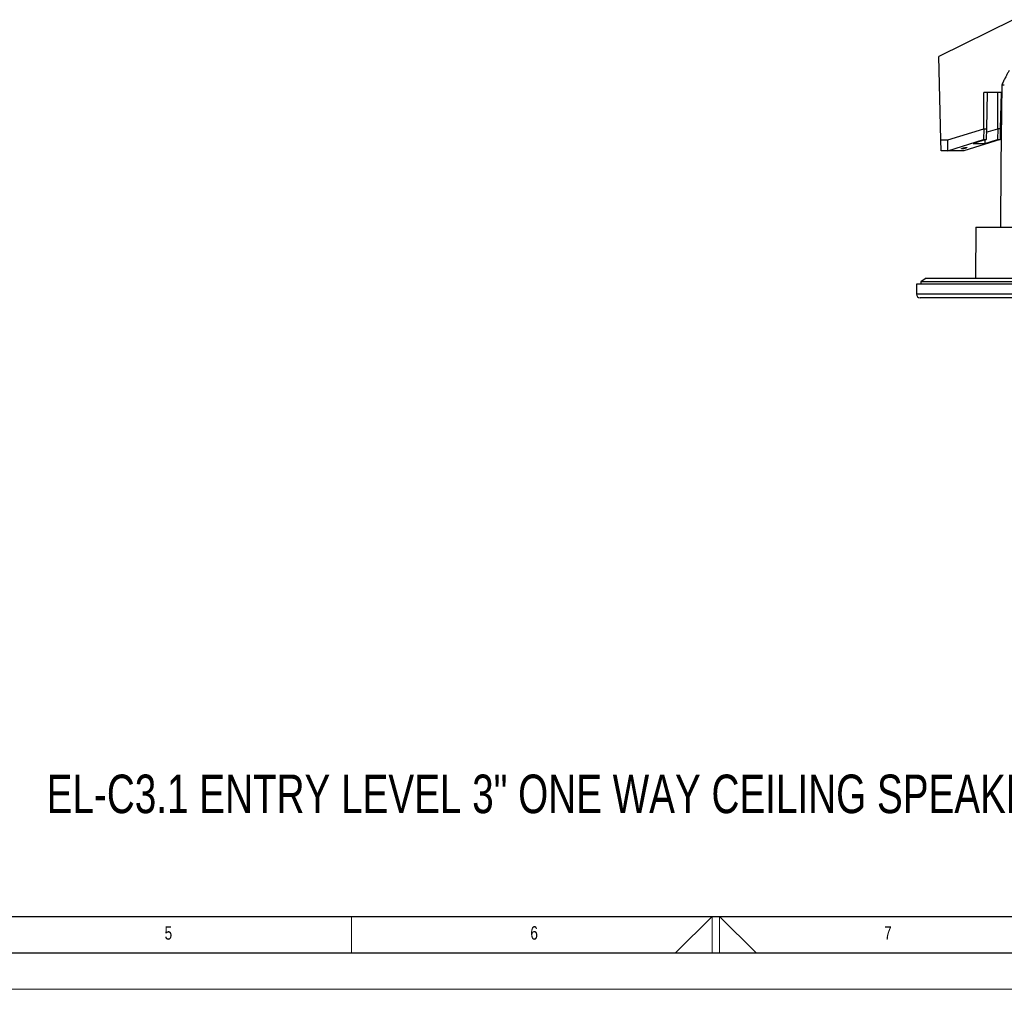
# Model space of a CAD drawing. Header units: millimetres. Extents: x 0 to 594, y 0 to 420.
# Tile 6 of 50: x 206 to 342, y 0 to 133. Entities that reach past the tile are written whole.
import ezdxf

# ---------------------------------------------------------------- set-up
doc = ezdxf.new("R2010")
doc.units = ezdxf.units.MM
doc.layers.add('FORMAT', color=7, linetype='Continuous')
doc.layers.add('SLD-0', color=7, linetype='Continuous')
doc.styles.add('SLDTEXTSTYLE0', font='TXT', dxfattribs={"width": 0.75})

msp = doc.modelspace()

# ---------------------------------------------------------------- linework, layer by layer
at = {"color": 7, "linetype": 'Continuous', "lineweight": 25}
for p, q in [((342.813706, 133.140605), (332.606841, 128.10374)), ((332.880169, 116.640605), (332.606841, 128.10374)), ((338.755641, 118.175918), (338.78736, 123.140605)), ((341.217832, 123.140605), (338.78736, 123.140605)), ((339.231045, 123.140605), (339.112667, 118.175918)), ((340.667963, 118.175918), (340.699683, 123.140605)), ((341.143367, 123.140605), (341.024989, 118.175918)), ((341.579475, 124.167016), (341.228013, 124.167016)), ((333.806831, 116.640605), (338.755641, 118.175918)), ((338.755641, 118.175918), (338.746012, 116.668869)), ((338.755641, 118.175918), (339.112667, 118.175918)), ((339.112667, 118.175918), (339.076732, 116.668869)), ((339.101076, 117.689808), (340.667963, 118.175918)), ((340.667963, 118.175918), (340.658335, 116.668869)), ((341.024989, 118.175918), (340.667963, 118.175918)), ((341.024989, 118.175918), (340.989055, 116.668869)), ((332.880169, 116.640605), (333.806831, 116.640605)), ((332.915935, 115.140605), (332.880169, 116.640605)), ((333.820659, 115.140833), (333.806831, 116.640605)), ((333.820659, 115.140833), (338.746012, 116.668869)), ((340.989055, 116.668869), (336.037029, 115.140833)), ((339.076732, 116.668869), (337.293772, 116.118705)), ((338.746012, 116.668869), (339.076732, 116.668869)), ((338.884977, 116.118705), (340.658335, 116.668869)), ((338.888121, 116.61067), (338.884977, 116.118705)), ((340.658335, 116.668869), (340.989055, 116.668869)), ((333.820661, 115.140605), (332.915935, 115.140605)), ((336.03629, 115.140605), (333.81992, 115.140605)), ((335.74349, 115.392886), (335.74349, 115.442033)), ((337.293772, 116.118705), (338.884977, 116.118705)), ((337.678203, 104.640605), (337.617115, 97.640605)), ((337.678203, 104.640605), (376.583635, 104.640605)), ((330.867115, 97.640605), (330.117115, 97.140605)), ((330.867115, 97.640605), (434.367115, 97.640605)), ((329.517115, 96.805065), (329.517115, 95.455065)), ((435.588546, 96.805065), (329.517115, 96.805065)), ((330.117115, 97.140605), (330.117115, 96.805065)), ((435.117115, 97.140605), (330.117115, 97.140605)), ((435.588546, 95.455065), (329.517115, 95.455065)), ((435.089756, 94.955065), (330.017115, 94.955065))]:
    msp.add_line(p, q, dxfattribs=at)
at = {"color": 7, "linetype": 'Continuous', "lineweight": 18}
for p, q in [((252.000041, 10.000053), (252.000041, 5.000053)), ((296.468637, 5.000053), (301.500041, 10.000053)), ((301.500041, 10.000053), (301.500041, 5.000053)), ((302.500041, 10.000053), (302.500041, 5.000053)), ((307.531446, 5.000053), (302.500041, 10.000053)), ((0.000041, 0.000053), (594.000041, 0.000053))]:
    msp.add_line(p, q, dxfattribs=at)
at = {"color": 7, "linetype": 'Continuous', "lineweight": 25, "flags": 128}
msp.add_lwpolyline([(341.228013, 124.167016), (341.11955, 113.232227), (341.034494, 104.640605)], dxfattribs=at)
at = {"color": 7, "linetype": 'Continuous', "lineweight": 25}
msp.add_arc((330.017115, 95.455065), 0.5, 180, 270, dxfattribs=at)
for points, knots in [([(342.243583, 126.140605), (342.209615, 126.08373), (342.140163, 125.967444), (342.036349, 125.785244), (341.930073, 125.59266), (341.82161, 125.389369), (341.668031, 125.092286), (341.466689, 124.685749), (341.309896, 124.344979), (341.228013, 124.167016)], [0, 0, 0, 0, 0.0917352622, 0.1875633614, 0.2875318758, 0.3916767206, 0.5000239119, 0.7388927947, 1, 1, 1, 1]), ([(335.74349, 115.392886), (335.733198, 115.393209), (335.710766, 115.393913), (335.692642, 115.400327), (335.69204, 115.412781), (335.719918, 115.433084), (335.782303, 115.460849), (335.877325, 115.493366), (335.992501, 115.525884), (336.10959, 115.553649), (336.212951, 115.573952), (336.294062, 115.586406), (336.353644, 115.59282), (336.380629, 115.593524), (336.393009, 115.593847)], [0, 0, 0, 0, 0.0568297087, 0.123874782, 0.2023938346, 0.2927174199, 0.3932938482, 0.5, 0.6067061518, 0.7072825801, 0.7976061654, 0.876125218, 0.9431702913, 1, 1, 1, 1]), ([(336.393009, 115.593847), (336.4033, 115.593524), (336.425733, 115.59282), (336.443857, 115.586406), (336.444459, 115.573952), (336.416581, 115.553649), (336.354195, 115.525884), (336.259174, 115.493366), (336.143997, 115.460849), (336.026909, 115.433084), (335.923548, 115.412781), (335.842437, 115.400327), (335.782855, 115.393913), (335.75587, 115.393209), (335.74349, 115.392886)], [0, 0, 0, 0, 0.0568297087, 0.123874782, 0.2023938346, 0.2927174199, 0.3932938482, 0.5, 0.6067061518, 0.7072825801, 0.7976061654, 0.876125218, 0.9431702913, 1, 1, 1, 1])]:
    msp.add_open_spline(points, degree=3, knots=knots, dxfattribs=at)
at = {"layer": 'FORMAT'}
for p, q in [((20.000041, 10.000053), (584.000041, 10.000053)), ((15.000041, 5.000053), (589.000041, 5.000053))]:
    msp.add_line(p, q, dxfattribs=at)

# ---------------------------------------------------------------- texts
at = {"layer": 'FORMAT', "char_height": 1.852083, "attachment_point": 1, "style": 'SLDTEXTSTYLE0'}
for s, insert in [('5', (226.326376, 8.668016)), ('6', (276.532765, 8.668016)), ('7', (325.088048, 8.668016))]:
    msp.add_mtext(s, dxfattribs=dict(at, insert=insert))
at = {"layer": 'SLD-0', "color": 7, "insert": (210.140749, 29.482235), "char_height": 5.29166667, "attachment_point": 1, "style": 'SLDTEXTSTYLE0'}
msp.add_mtext('EL-C3.1 ENTRY LEVEL 3" ONE WAY CEILING SPEAKER', dxfattribs=at)

doc.saveas('drawing.dxf')
